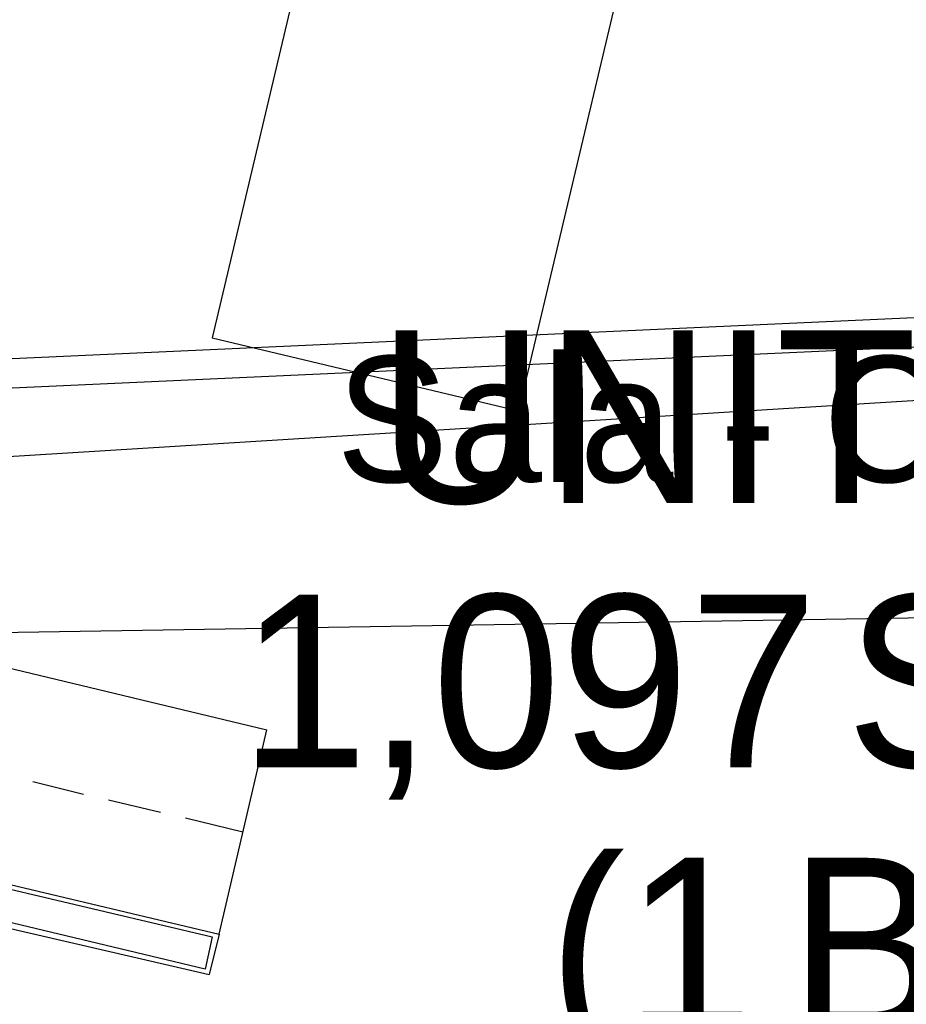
# Model space of a CAD drawing. Header units: feet. Extents: x -79 to 198, y -22 to 181.
# Tile 132 of 203: x 73 to 81, y 139 to 148. Entities that reach past the tile are written whole.
import ezdxf
from ezdxf.enums import TextEntityAlignment as Align

# ---------------------------------------------------------------- set-up
doc = ezdxf.new("R2010")
doc.units = ezdxf.units.FT
for name, color, linetype in [('A-LINEA', 7, 'CONTINUOUS'), ('A-NOMBRE-ESPACIO', 2, 'CONTINUOUS'), ('A-TEXTO-PDF', 3, 'CONTINUOUS')]:
    doc.layers.add(name, color=color, linetype=linetype)

msp = doc.modelspace()

# ---------------------------------------------------------------- linework, layer by layer
at = {"layer": 'A-LINEA'}
for p, q in [((79.5067, 152.9378), (77.48, 144.3778)), ((76.3333, 152.5644), (74.56, 145.0711)), ((137.3218, 147.95), (37.3544, 141.7506)), ((137.2414, 147.8002), (39.8639, 143.3866)), ((137.0738, 147.512), (40.0569, 143.1148)), ((74.56, 145.0711), (77.48, 144.3778)), ((134.895, 143.2722), (37.2384, 141.6899)), ((70.3467, 142.4711), (75.08, 141.3378)), ((74.6267, 139.3911), (75.08, 141.3378)), ((67.9333, 140.9778), (74.6267, 139.3911)), ((67.9333, 140.9244), (74.56, 139.3644)), ((72.8533, 140.8444), (73.3333, 140.7244)), ((73.5733, 140.6711), (74.0667, 140.5511)), ((74.3067, 140.4978), (74.8533, 140.3644)), ((74.4933, 139.0578), (72.1467, 139.6178)), ((72.1733, 139.5511), (74.5333, 139.0044)), ((74.56, 139.3644), (74.4933, 139.0578)), ((74.6267, 139.3911), (74.5333, 139.0044))]:
    msp.add_line(p, q, dxfattribs=at)

# ---------------------------------------------------------------- texts
at = {"layer": 'A-NOMBRE-ESPACIO'}
msp.add_text('Sala - Comedor', height=1.2, dxfattribs=at).set_placement((81.36, 143.6978), align=Align.CENTER)
at = {"layer": 'A-TEXTO-PDF'}
for s, p in [('UNIT', (78.7068, 143.4985)), ('1,097', (77.574, 140.9785)), ('SQ.', (82.4925, 140.9785)), ('(1', (78.7412, 138.4718)), ('BED)', (82.6855, 138.4718))]:
    msp.add_text(s, height=1.646, dxfattribs=at).set_placement(p, align=Align.CENTER)

doc.saveas('drawing.dxf')
